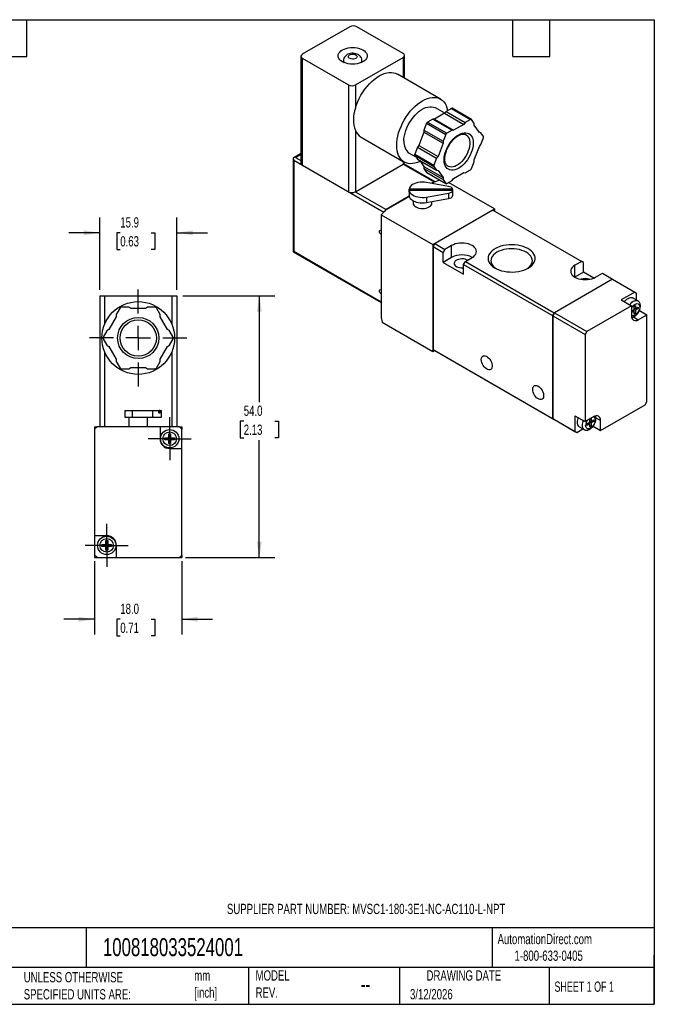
# Model space of a CAD drawing. Header units: millimetres. Extents: x 6 to 273, y 6 to 210.
# Tile 2 of 2: x 142 to 273, y 6 to 210. Entities that reach past the tile are written whole.
import ezdxf

# ---------------------------------------------------------------- set-up
doc = ezdxf.new("R2010")
doc.units = ezdxf.units.MM
doc.linetypes.add('SLD-Center', pattern=[19.05, 15.24, -1.27, 1.27, -1.27])
doc.linetypes.add('SLD-Solid', pattern=[0])
doc.layers.add('CENTER', color=40, linetype='SLD-Center')
doc.layers.add('DIMENSIONS', color=140, linetype='SLD-Solid', lineweight=25)
doc.layers.add('TEXT', color=140, linetype='SLD-Solid', lineweight=25)
doc.styles.add('SLDTEXTSTYLE0', font='TXT', dxfattribs={"width": 0.7})
doc.styles.add('SLDTEXTSTYLE1', font='TXT', dxfattribs={"width": 0.65})
doc.dimstyles.new('SLDDIMSTYLE0', dxfattribs={"dimtxt": 2.158008, "dimasz": 3.302, "dimexe": 0, "dimexo": 0.0625, "dimgap": 0.539502, "dimtad": 0, "dimtih": 1, "dimtoh": 1, "dimdec": 1, "dimrnd": 1e-09, "dimzin": 4, "dimdsep": 46, "dimtxsty": 'SLDTEXTSTYLE0', "dimsah": 1, "dimcen": 0.09, "dimadec": 0, "dimazin": 1, "dimtfac": 1, "dimtdec": 1, "dimtofl": 0, "dimtmove": 0, "dimatfit": 3, "dimfxl": 0, "dimfrac": 2, "dimtolj": 1, "dimtzin": 12, "dimarcsym": 0})
doc.dimstyles.new('SLDDIMSTYLE1', dxfattribs={"dimtxt": 2.158008, "dimasz": 3.302, "dimexe": 0, "dimexo": 0.0625, "dimgap": 0.539502, "dimtad": 0, "dimtih": 1, "dimtoh": 1, "dimdec": 1, "dimrnd": 1e-09, "dimzin": 12, "dimdsep": 46, "dimtxsty": 'SLDTEXTSTYLE0', "dimsah": 1, "dimcen": 0.09, "dimadec": 0, "dimazin": 3, "dimtfac": 1, "dimtdec": 1, "dimtmove": 0, "dimatfit": 0, "dimfxl": 0, "dimfrac": 2, "dimtolj": 1, "dimtzin": 12, "dimarcsym": 0})
doc.dimstyles.new('SLDDIMSTYLE3', dxfattribs={"dimtxt": 2.158008, "dimasz": 3.302, "dimexe": 0, "dimexo": 0.0625, "dimgap": 0.539502, "dimtad": 0, "dimtih": 1, "dimtoh": 1, "dimdec": 1, "dimrnd": 1e-09, "dimzin": 4, "dimdsep": 46, "dimtxsty": 'SLDTEXTSTYLE0', "dimsah": 1, "dimcen": 0.09, "dimadec": 0, "dimazin": 1, "dimtfac": 1, "dimtdec": 1, "dimtmove": 0, "dimatfit": 0, "dimfxl": 0, "dimfrac": 2, "dimtolj": 1, "dimtzin": 12, "dimarcsym": 0})

# ---------------------------------------------------------------- blocks, each defined once
blk = doc.blocks.new('_D_6')
at = {"layer": 'DIMENSIONS'}
for p, q in [((175.72, 152.56), (194.68, 152.56)), ((191.5, 152.56), (191.5, 130.61)), ((188.29, 126.7), (187.57, 126.7)), ((187.57, 126.7), (187.57, 123.27)), ((194.71, 126.7), (195.43, 126.7)), ((195.43, 126.7), (195.43, 123.27)), ((187.57, 123.27), (188.29, 123.27)), ((191.5, 98.56), (191.5, 122.78)), ((195.43, 123.27), (194.71, 123.27)), ((176.27, 98.56), (194.68, 98.56))]:
    blk.add_line(p, q, dxfattribs=at)
for points in [[(191.5, 152.56), (190.99, 149.26), (192.01, 149.26)], [(191.5, 98.56), (192.01, 101.86), (190.99, 101.86)]]:
    blk.add_solid(points, dxfattribs=at)
at = {"layer": 'DIMENSIONS', "char_height": 2.117, "attachment_point": 1, "style": 'SLDTEXTSTYLE0'}
for s, insert in [('54.0', (188.29, 129.91)), ('2.13', (188.29, 125.99))]:
    blk.add_mtext(s, dxfattribs=dict(at, insert=insert))
blk = doc.blocks.new('_D_7')
at = {"layer": 'DIMENSIONS'}
for p, q in [((157.5, 97.79), (157.5, 82.64)), ((175.5, 97.79), (175.5, 82.64)), ((157.5, 85.82), (151.15, 85.82)), ((162.8, 85.82), (162.07, 85.82)), ((162.07, 85.82), (162.07, 82.39)), ((169.21, 85.82), (169.93, 85.82)), ((169.93, 85.82), (169.93, 82.39)), ((175.5, 85.82), (181.85, 85.82)), ((162.07, 82.39), (162.8, 82.39)), ((169.93, 82.39), (169.21, 82.39))]:
    blk.add_line(p, q, dxfattribs=at)
for points in [[(157.5, 85.82), (154.2, 86.32), (154.2, 85.31)], [(175.5, 85.82), (178.8, 85.31), (178.8, 86.32)]]:
    blk.add_solid(points, dxfattribs=at)
at = {"layer": 'DIMENSIONS', "char_height": 2.117, "attachment_point": 1, "style": 'SLDTEXTSTYLE0'}
for s, insert in [('18.0', (162.8, 89.03)), ('0.71', (162.8, 85.11))]:
    blk.add_mtext(s, dxfattribs=dict(at, insert=insert))
blk = doc.blocks.new('_D_8')
at = {"layer": 'DIMENSIONS'}
for p, q in [((158.55, 153.83), (158.55, 168.74)), ((174.45, 153.83), (174.45, 168.74)), ((158.55, 165.57), (152.2, 165.57)), ((162.8, 165.57), (162.07, 165.57)), ((162.07, 165.57), (162.07, 162.14)), ((169.21, 165.57), (169.93, 165.57)), ((169.93, 165.57), (169.93, 162.14)), ((174.45, 165.57), (180.8, 165.57)), ((162.07, 162.14), (162.8, 162.14)), ((169.93, 162.14), (169.21, 162.14))]:
    blk.add_line(p, q, dxfattribs=at)
for points in [[(158.55, 165.57), (155.25, 166.08), (155.25, 165.06)], [(174.45, 165.57), (177.75, 165.06), (177.75, 166.08)]]:
    blk.add_solid(points, dxfattribs=at)
at = {"layer": 'DIMENSIONS', "char_height": 2.117, "attachment_point": 1, "style": 'SLDTEXTSTYLE0'}
for s, insert in [('15.9', (162.8, 168.78)), ('0.63', (162.8, 164.87))]:
    blk.add_mtext(s, dxfattribs=dict(at, insert=insert))
blk = doc.blocks.new('SW_CENTERMARKSYMBOL_4')
at = {"layer": 'CENTER', "color": 0}
for p, q in [((0, 5.08), (0, 10.04)), ((0, 0), (0, 2.54)), ((-5.08, 0), (-10.04, 0)), ((0, 0), (-2.54, 0)), ((0, 0), (0, -2.54)), ((0, 0), (2.54, 0)), ((5.08, 0), (10.04, 0)), ((0, -5.08), (0, -10.04))]:
    blk.add_line(p, q, dxfattribs=at)
blk = doc.blocks.new('SW_CENTERMARKSYMBOL_5')
at = {"layer": 'CENTER', "color": 0}
for p, q in [((0, 2.54), (0, 4.44)), ((0, 0), (0, 2.54)), ((-2.54, 0), (-4.44, 0)), ((0, 0), (-2.54, 0)), ((0, 0), (0, -2.54)), ((0, 0), (2.54, 0)), ((2.54, 0), (4.44, 0)), ((0, -2.54), (0, -4.44))]:
    blk.add_line(p, q, dxfattribs=at)
blk = doc.blocks.new('SW_CENTERMARKSYMBOL_6')
at = {"layer": 'CENTER', "color": 0}
for p, q in [((0, 2.54), (0, 4.44)), ((0, 0), (0, 2.54)), ((-2.54, 0), (-4.44, 0)), ((0, 0), (-2.54, 0)), ((0, 0), (0, -2.54)), ((0, 0), (2.54, 0)), ((2.54, 0), (4.44, 0)), ((0, -2.54), (0, -4.44))]:
    blk.add_line(p, q, dxfattribs=at)

msp = doc.modelspace()

# ---------------------------------------------------------------- linework, layer by layer
for p, q in [((210.21, 208.09), (200.38, 202.42)), ((221.17, 202.58), (211.63, 208.09)), ((200.09, 202.01), (200.09, 179.96)), ((200.38, 201.6), (209.93, 196.09)), ((200.38, 201.6), (200.38, 179.55)), ((211.34, 196.09), (221.17, 201.76)), ((221.17, 201.76), (221.17, 197.64)), ((221.46, 197.48), (221.46, 202.17)), ((208.66, 200.86), (208.88, 200.98)), ((208.88, 201.11), (208.88, 200.75)), ((212.68, 200.75), (212.68, 201.11)), ((212.68, 200.98), (212.9, 200.86)), ((228.92, 193.17), (220.01, 198.32)), ((209.93, 196.09), (209.93, 174.04)), ((211.34, 196.09), (211.34, 191.29)), ((229.78, 190.25), (227.87, 191.35)), ((231.17, 191.25), (230.07, 190.61)), ((231.17, 191.25), (235.13, 188.96)), ((235.28, 188.98), (231.32, 191.26)), ((227.34, 189.03), (226.23, 188.4)), ((227.34, 189.03), (231.3, 186.75)), ((227.64, 189.01), (227.34, 189.03)), ((229.76, 190.23), (227.64, 189.01)), ((227.64, 189.01), (231.6, 186.72)), ((230.07, 190.61), (229.76, 190.23)), ((229.76, 190.23), (233.72, 187.94)), ((230.07, 190.61), (234.03, 188.33)), ((226.05, 188.17), (225.5, 186.75)), ((226.05, 188.17), (230.01, 185.88)), ((226.23, 188.4), (230.19, 186.11)), ((233.72, 187.94), (231.6, 186.72)), ((234.03, 188.33), (233.72, 187.94)), ((235.13, 188.96), (234.03, 188.33)), ((235.87, 188.16), (235.32, 188.95)), ((235.87, 187.75), (235.87, 188.16)), ((236.93, 186.24), (235.87, 187.75)), ((211.34, 186.68), (211.34, 174.04)), ((212.51, 185.33), (221.42, 180.18)), ((225.5, 186.34), (224.44, 183.6)), ((225.5, 186.75), (229.46, 184.46)), ((225.5, 186.75), (225.5, 186.34)), ((225.5, 186.34), (229.46, 184.05)), ((230.01, 185.88), (229.46, 184.46)), ((231.3, 186.75), (230.19, 186.11)), ((231.6, 186.72), (231.3, 186.75)), ((236.75, 186.49), (237.23, 186.22)), ((237.23, 186.22), (236.93, 186.24)), ((237.79, 185.43), (237.23, 186.22)), ((237.23, 183.76), (237.79, 185.19)), ((224.13, 183.22), (223.58, 181.8)), ((224.44, 183.6), (224.13, 183.22)), ((224.13, 183.22), (228.09, 180.94)), ((224.44, 183.6), (228.4, 181.32)), ((229.46, 184.05), (228.4, 181.32)), ((229.46, 184.46), (229.46, 184.05)), ((235.87, 180.65), (236.93, 183.38)), ((236.93, 183.38), (237.23, 183.76)), ((200.09, 181.96), (198.47, 181.03)), ((198.47, 181.03), (198.47, 161.67)), ((198.97, 181.14), (200.09, 181.79)), ((198.97, 181.14), (200.09, 180.5)), ((222.47, 182), (223.81, 181.23)), ((223.58, 181.8), (227.54, 179.52)), ((223.58, 181.56), (227.54, 179.27)), ((223.58, 181.56), (224.13, 180.77)), ((228.09, 180.94), (227.54, 179.52)), ((228.4, 181.32), (228.09, 180.94)), ((198.62, 180.53), (198.62, 161.75)), ((198.62, 180.53), (217.19, 169.81)), ((200.38, 179.55), (209.93, 174.04)), ((211.34, 174.04), (221.17, 179.72)), ((221.17, 180.32), (221.17, 179.72)), ((221.21, 179.74), (227.57, 176.06)), ((227.79, 176.1), (221.33, 179.83)), ((221.46, 180.12), (221.46, 180.16)), ((224.13, 180.77), (228.09, 178.49)), ((224.61, 180.49), (225.5, 179.24)), ((225.5, 179.24), (229.46, 176.95)), ((225.5, 179.24), (225.5, 178.83)), ((225.5, 178.83), (229.46, 176.54)), ((225.5, 178.83), (226.05, 178.04)), ((227.54, 179.27), (228.09, 178.49)), ((235.32, 178.82), (235.87, 180.24)), ((235.87, 180.24), (235.87, 180.65)), ((226.05, 178.04), (230.01, 175.76)), ((226.08, 178.01), (230.04, 175.73)), ((228.09, 178.49), (228.4, 178.46)), ((228.4, 178.46), (229.46, 176.95)), ((229.46, 176.95), (229.46, 176.54)), ((231.6, 176.76), (233.72, 177.98)), ((233.72, 177.98), (234.03, 177.96)), ((234.03, 177.96), (235.13, 178.59)), ((230.58, 175.14), (226.03, 175.96)), ((227.57, 176.06), (227.07, 175.78)), ((227.61, 176.04), (227.13, 175.77)), ((228.8, 176.44), (227.61, 176.04)), ((229.46, 176.54), (230.01, 175.76)), ((230.19, 175.74), (231.3, 176.38)), ((240.05, 170.49), (230.58, 175.96)), ((231.3, 176.38), (231.6, 176.76)), ((211.31, 174.02), (217.67, 170.35)), ((222.47, 173.12), (217.67, 170.35)), ((222.48, 173.08), (217.71, 170.33)), ((222.45, 174.04), (222.45, 173.31)), ((222.46, 174.34), (222.46, 174.57)), ((231.44, 174.57), (222.46, 174.57)), ((222.46, 174.34), (231.44, 174.34)), ((222.46, 173.93), (222.46, 174.34)), ((226.03, 172.94), (230.58, 173.76)), ((226.03, 172.94), (226.03, 171.79)), ((230.58, 173.76), (230.58, 172.62)), ((231.44, 174.34), (231.44, 174.57)), ((231.44, 173.93), (231.44, 174.34)), ((231.45, 173.31), (231.45, 174.04)), ((223.25, 172.19), (223.25, 171.72)), ((226.03, 171.79), (230.58, 172.62)), ((227.15, 171.72), (227.15, 172)), ((217.71, 170.33), (216.67, 169.29)), ((216.67, 169.29), (227.32, 163.14)), ((216.67, 169.29), (216.67, 148.06)), ((227.32, 163.14), (240.05, 170.49)), ((239.73, 170.27), (227.71, 163.33)), ((239.73, 170.27), (258.08, 159.67)), ((240.05, 170.49), (240.05, 170.08)), ((227.32, 163.14), (227.32, 141.1)), ((227.71, 163.33), (227.36, 162.71)), ((227.36, 162.71), (229.45, 161.51)), ((227.36, 162.71), (227.36, 141.48)), ((227.71, 163.33), (229.8, 162.12)), ((231.21, 162.94), (229.8, 162.12)), ((231.21, 160.49), (231.21, 162.94)), ((198.47, 161.67), (216.67, 151.16)), ((198.62, 161.75), (216.67, 151.33)), ((229.8, 162.12), (229.45, 161.51)), ((229.45, 159.47), (229.45, 161.51)), ((231.21, 160.49), (229.45, 159.47)), ((229.45, 159.47), (233.69, 157.02)), ((233.69, 159.06), (234.04, 159.67)), ((233.69, 159.06), (252.04, 148.47)), ((233.69, 157.02), (233.69, 159.06)), ((234.04, 159.67), (235.46, 160.49)), ((234.04, 159.67), (252.39, 149.08)), ((258.08, 159.67), (256.67, 158.86)), ((256.67, 156.41), (256.67, 158.86)), ((258.44, 159.47), (258.08, 159.67)), ((258.44, 157.43), (258.44, 159.47)), ((258.44, 157.43), (256.67, 156.41)), ((260.53, 156.22), (258.44, 157.43)), ((260.91, 156.41), (262.33, 157.22)), ((262.33, 157.22), (264.41, 156.02)), ((264.41, 156.02), (252.39, 149.08)), ((264.45, 156), (252.43, 149.06)), ((264.45, 156), (264.41, 156.02)), ((264.45, 156), (269.04, 153.35)), ((158.55, 152.56), (158.55, 125.56)), ((158.55, 152.56), (159.55, 152.56)), ((159.55, 152.56), (159.55, 146.68)), ((159.55, 152.56), (173.45, 152.56)), ((173.45, 152.56), (173.45, 146.68)), ((173.45, 152.56), (174.45, 152.56)), ((174.45, 152.56), (174.45, 125.56)), ((269.04, 153.35), (266.21, 151.71)), ((269.04, 153.35), (269.4, 153.14)), ((269.4, 151.66), (269.4, 153.14)), ((268.34, 150.49), (259.14, 145.18)), ((266.21, 151.71), (268.34, 150.49)), ((268.34, 150.49), (268.34, 148.45)), ((269.64, 151.52), (268.58, 152.13)), ((268.9, 150.41), (269.18, 150.57)), ((268.9, 149.75), (268.9, 150.41)), ((269.18, 150.57), (269.18, 149.92)), ((162.75, 150.06), (161.97, 148.71)), ((161.97, 148.71), (161.97, 148.21)), ((164.57, 150.21), (163.01, 150.21)), ((165, 149.96), (164.57, 150.21)), ((168, 149.96), (165, 149.96)), ((168.43, 150.21), (168, 149.96)), ((169.99, 150.21), (168.43, 150.21)), ((171.03, 148.71), (170.25, 150.06)), ((171.03, 148.21), (171.03, 148.71)), ((252.39, 149.08), (252.04, 148.47)), ((252.04, 148.47), (252.04, 127.24)), ((252.43, 149.06), (252.07, 148.45)), ((252.07, 148.45), (258.79, 144.57)), ((252.07, 148.45), (252.07, 127.22)), ((252.43, 149.06), (259.14, 145.18)), ((268.34, 149.43), (268.9, 149.75)), ((268.9, 149.43), (268.34, 149.1)), ((268.62, 149.59), (268.9, 149.43)), ((268.9, 150.08), (269.18, 149.92)), ((268.9, 149.75), (269.18, 149.59)), ((268.9, 148.77), (268.9, 149.43)), ((268.9, 149.1), (269.18, 148.94)), ((269.18, 148.94), (268.9, 148.77)), ((269.18, 149.92), (269.75, 150.24)), ((269.75, 149.92), (269.18, 149.59)), ((269.18, 149.59), (269.18, 148.94)), ((269.47, 150.08), (269.75, 149.92)), ((269.75, 150.24), (269.75, 149.92)), ((269.75, 147.63), (271.52, 148.65)), ((269.98, 149.54), (271.52, 148.65)), ((271.52, 130.69), (271.52, 148.65)), ((161.97, 148.21), (160.47, 145.61)), ((172.53, 145.61), (171.03, 148.21)), ((216.67, 148.06), (216.86, 147.14)), ((216.86, 147.14), (227.32, 141.1)), ((268.75, 148.21), (269.75, 147.63)), ((160.03, 145.36), (159.25, 144.01)), ((160.47, 145.61), (160.03, 145.36)), ((172.97, 145.36), (172.53, 145.61)), ((173.75, 144.01), (172.97, 145.36)), ((259.14, 145.18), (258.79, 144.57)), ((258.79, 144.57), (258.79, 126.61)), ((159.25, 143.71), (160.03, 142.36)), ((160.03, 142.36), (160.47, 142.11)), ((172.53, 142.11), (172.97, 142.36)), ((172.97, 142.36), (173.75, 143.71)), ((159.55, 141.04), (159.55, 125.56)), ((160.47, 142.11), (161.97, 139.51)), ((171.03, 139.51), (172.53, 142.11)), ((173.45, 141.04), (173.45, 125.56)), ((227.32, 141.1), (227.68, 141.3)), ((227.36, 141.48), (252.04, 127.24)), ((227.36, 141.48), (227.71, 141.28)), ((227.71, 141.28), (252.39, 127.03)), ((161.97, 139.51), (161.97, 139.01)), ((161.97, 139.01), (162.75, 137.66)), ((170.25, 137.66), (171.03, 139.01)), ((171.03, 139.01), (171.03, 139.51)), ((163.01, 137.51), (164.57, 137.51)), ((164.57, 137.51), (165, 137.76)), ((165, 137.76), (168, 137.76)), ((168, 137.76), (168.43, 137.51)), ((168.43, 137.51), (169.99, 137.51)), ((261.97, 124.77), (271.16, 130.07)), ((271.16, 130.07), (271.52, 130.69)), ((163.75, 128.91), (163.75, 127.51)), ((163.75, 128.91), (165.23, 128.91)), ((165.23, 128.91), (165.23, 127.51)), ((165.23, 128.91), (169.46, 128.91)), ((169.46, 128.91), (169.46, 127.51)), ((169.46, 128.91), (170.77, 128.91)), ((170.77, 128.41), (170.77, 128.91)), ((171.05, 128.91), (170.77, 128.91)), ((170.77, 128.41), (171.05, 128.41)), ((171.05, 128.41), (171.05, 128.91)), ((171.05, 128.91), (171.29, 128.91)), ((171.29, 127.51), (171.29, 128.91)), ((163.75, 127.51), (165.23, 127.51)), ((164.55, 127.51), (164.55, 125.56)), ((165.23, 127.51), (169.46, 127.51)), ((168.45, 125.56), (168.45, 127.51)), ((169.46, 127.51), (171.29, 127.51)), ((252.04, 127.24), (252.07, 127.22)), ((252.07, 127.22), (256.67, 124.56)), ((252.07, 127.22), (252.43, 127.01)), ((252.43, 127.01), (257.02, 124.36)), ((256.67, 127.83), (258.79, 126.61)), ((256.67, 127.83), (256.67, 124.56)), ((260.56, 127.63), (258.79, 126.61)), ((259.14, 126.16), (259.71, 126.48)), ((259.14, 125.83), (259.14, 126.16)), ((259.71, 126.16), (259.14, 125.83)), ((259.43, 126.32), (259.71, 126.16)), ((259.71, 127.14), (259.99, 127.3)), ((259.71, 126.48), (259.71, 127.14)), ((259.71, 126.81), (259.99, 126.65)), ((259.71, 126.48), (259.99, 126.32)), ((259.71, 125.5), (259.71, 126.16)), ((259.99, 127.3), (259.99, 126.65)), ((259.99, 126.65), (260.56, 126.97)), ((260.56, 126.65), (259.99, 126.32)), ((259.99, 126.32), (259.99, 125.67)), ((260.27, 126.81), (260.56, 126.65)), ((260.56, 126.97), (260.56, 126.65)), ((260.97, 127.39), (261.97, 126.81)), ((261.97, 124.77), (261.97, 126.81)), ((158, 125.56), (157.5, 125.06)), ((157.5, 125.56), (158, 125.56)), ((157.5, 125.56), (157.5, 125.06)), ((157.5, 125.06), (157.5, 103.06)), ((171, 125.56), (158, 125.56)), ((171, 125.56), (171, 123.06)), ((175, 125.56), (171, 125.56)), ((172.8, 124.06), (173.2, 124.06)), ((172.8, 123.26), (172.8, 124.06)), ((173.2, 124.06), (173.2, 123.26)), ((175, 125.56), (175.5, 125.06)), ((175, 125.56), (175.5, 125.56)), ((175.5, 125.56), (175.5, 125.06)), ((175.5, 121.06), (175.5, 125.06)), ((257.02, 124.36), (256.67, 124.56)), ((257.02, 124.36), (258.3, 125.1)), ((257.49, 125.57), (258.55, 124.96)), ((259.71, 125.83), (259.99, 125.67)), ((259.99, 125.67), (259.71, 125.5)), ((260.43, 125.66), (261.97, 124.77)), ((172, 123.26), (172.8, 123.26)), ((172, 122.86), (172, 123.26)), ((172.8, 122.86), (172, 122.86)), ((172.8, 122.06), (172.8, 122.86)), ((173.2, 122.06), (172.8, 122.06)), ((173.2, 123.26), (174, 123.26)), ((173.2, 122.86), (173.2, 122.06)), ((174, 122.86), (173.2, 122.86)), ((174, 123.26), (174, 122.86)), ((173, 121.06), (175.5, 121.06)), ((175.5, 99.06), (175.5, 121.06)), ((160, 103.06), (157.5, 103.06)), ((157.5, 103.06), (157.5, 99.06)), ((159.8, 102.06), (160.2, 102.06)), ((159.8, 101.26), (159.8, 102.06)), ((160.2, 102.06), (160.2, 101.26)), ((159, 101.26), (159.8, 101.26)), ((159, 100.86), (159, 101.26)), ((159.8, 100.86), (159, 100.86)), ((159.8, 100.06), (159.8, 100.86)), ((160.2, 100.06), (159.8, 100.06)), ((160.2, 101.26), (161, 101.26)), ((160.2, 100.86), (160.2, 100.06)), ((161, 100.86), (160.2, 100.86)), ((161, 101.26), (161, 100.86)), ((162, 98.56), (162, 101.06)), ((158, 98.56), (157.5, 99.06)), ((157.5, 99.06), (157.5, 98.56)), ((157.5, 98.56), (158, 98.56)), ((158, 98.56), (162, 98.56)), ((162, 98.56), (175, 98.56)), ((175, 98.56), (175.5, 99.06)), ((175, 98.56), (175.5, 98.56)), ((175.5, 99.06), (175.5, 98.56))]:
    msp.add_line(p, q)
at = {"flags": 128}
for points in [[(208.66, 203.31), (209.01, 203.49), (209.42, 203.63), (209.85, 203.74), (210.31, 203.8), (210.78, 203.82), (211.25, 203.8), (211.7, 203.74), (212.14, 203.63), (212.54, 203.49), (212.9, 203.31), (213.2, 203.11), (213.45, 202.88), (213.63, 202.62), (213.74, 202.36), (213.78, 202.09), (213.74, 201.82), (213.63, 201.55), (213.45, 201.3), (213.2, 201.07), (212.9, 200.86), (212.54, 200.69), (212.14, 200.55), (211.7, 200.44), (211.25, 200.38), (210.78, 200.36), (210.31, 200.38), (209.85, 200.44), (209.42, 200.55), (209.01, 200.69), (208.66, 200.86), (208.35, 201.07), (208.1, 201.3), (207.92, 201.55), (207.81, 201.82), (207.78, 202.09), (207.81, 202.36), (207.92, 202.62), (208.1, 202.88), (208.35, 203.11), (208.66, 203.31)], [(210.14, 202.29), (210.35, 202.38), (210.59, 202.43), (210.84, 202.44), (211.09, 202.41), (211.32, 202.34), (211.5, 202.24), (211.62, 202.11), (211.68, 201.96), (211.66, 201.82), (211.57, 201.68), (211.41, 201.56), (211.21, 201.47), (210.97, 201.42), (210.71, 201.41), (210.46, 201.44), (210.24, 201.51), (210.06, 201.61), (209.93, 201.74), (209.88, 201.89), (209.9, 202.04), (209.99, 202.17), (210.14, 202.29)], [(211.34, 191.29), (211.56, 191.96), (211.83, 192.64), (212.14, 193.3), (212.49, 193.96), (212.88, 194.59), (213.3, 195.19), (213.74, 195.76), (214.22, 196.3), (214.71, 196.78), (215.22, 197.23), (215.73, 197.61), (216.26, 197.95), (216.78, 198.22), (217.3, 198.43), (217.81, 198.57), (218.3, 198.65), (218.77, 198.67), (219.22, 198.61), (219.64, 198.49), (220.01, 198.32)], [(219.86, 183.62), (219.89, 184.23), (219.97, 184.87), (220.09, 185.53), (220.27, 186.19), (220.49, 186.87), (220.76, 187.53), (221.07, 188.2), (221.42, 188.84), (221.8, 189.47), (222.22, 190.07), (222.67, 190.64), (223.14, 191.16), (223.63, 191.65), (224.13, 192.09), (224.65, 192.47), (225.17, 192.8), (225.69, 193.07), (226.2, 193.28), (226.71, 193.43), (227.2, 193.51), (227.67, 193.52), (228.11, 193.47), (228.53, 193.35), (228.92, 193.17), (229.27, 192.93), (229.58, 192.63), (229.84, 192.27), (230.07, 191.85), (230.24, 191.39), (230.37, 190.88), (230.38, 190.79)], [(221.35, 184.47), (221.37, 185), (221.45, 185.55), (221.58, 186.11), (221.75, 186.69), (221.98, 187.26), (222.24, 187.82), (222.55, 188.37), (222.89, 188.9), (223.26, 189.39), (223.65, 189.85), (224.07, 190.27), (224.5, 190.64), (224.95, 190.95), (225.39, 191.21), (225.83, 191.4), (226.26, 191.53), (226.68, 191.6), (227.08, 191.6), (227.45, 191.53), (227.79, 191.4), (227.87, 191.35)], [(229.66, 180.62), (229.68, 181.08), (229.76, 181.57), (229.89, 182.08), (230.06, 182.58), (230.28, 183.09), (230.54, 183.58), (230.83, 184.05), (231.16, 184.49), (231.51, 184.89), (231.88, 185.25), (232.27, 185.57), (232.66, 185.82), (233.05, 186.02), (233.44, 186.15), (233.81, 186.22), (234.17, 186.22), (234.49, 186.16), (234.79, 186.03), (235.05, 185.84), (235.27, 185.59), (235.44, 185.28), (235.57, 184.93), (235.64, 184.52), (235.67, 184.09), (235.64, 183.62), (235.57, 183.13), (235.44, 182.63), (235.27, 182.12), (235.05, 181.62), (234.79, 181.12), (234.49, 180.65), (234.17, 180.21), (233.81, 179.81), (233.44, 179.45), (233.05, 179.14), (232.66, 178.88), (232.27, 178.68), (231.88, 178.55), (231.51, 178.48), (231.16, 178.48), (230.83, 178.54), (230.54, 178.67), (230.28, 178.86), (230.06, 179.11), (229.89, 179.42), (229.76, 179.78), (229.68, 180.18), (229.66, 180.62)], [(234.2, 185.79), (234.22, 185.78), (234.45, 185.59), (234.65, 185.34), (234.8, 185.04), (234.9, 184.69), (234.95, 184.3), (234.95, 183.87), (234.9, 183.42), (234.8, 182.95), (234.65, 182.47), (234.45, 181.99), (234.22, 181.53), (233.94, 181.08), (233.63, 180.67), (233.3, 180.29), (232.95, 179.95), (232.59, 179.67), (232.22, 179.44), (231.85, 179.27), (231.49, 179.17), (231.15, 179.13), (230.83, 179.16), (230.53, 179.26), (230.43, 179.31)], [(224.73, 180.32), (224.65, 180.28), (224.13, 180.07), (223.63, 179.93), (223.14, 179.85), (222.67, 179.83), (222.22, 179.89), (221.8, 180), (221.42, 180.18), (221.07, 180.43), (220.76, 180.73), (220.49, 181.09), (220.27, 181.51), (220.09, 181.97), (219.97, 182.48), (219.89, 183.03), (219.86, 183.62)], [(226.05, 178.04), (226.06, 178.02), (226.08, 178.01), (226.08, 178.01)], [(226.03, 175.96), (225.59, 176.02), (225.14, 176.04), (224.69, 176.01), (224.26, 175.94), (223.85, 175.83), (223.48, 175.69), (223.15, 175.51), (222.88, 175.3), (222.67, 175.07), (222.53, 174.82), (222.46, 174.57)], [(222.45, 173.31), (222.46, 173.18), (222.53, 172.92), (222.68, 172.68), (222.89, 172.45), (223.16, 172.24), (223.49, 172.07), (223.86, 171.92), (224.27, 171.81), (224.7, 171.75), (225.14, 171.72), (225.59, 171.74), (226.03, 171.79)], [(222.46, 174.34), (222.53, 174.08), (222.67, 173.83), (222.88, 173.6), (223.15, 173.39), (223.48, 173.21), (223.85, 173.07), (224.26, 172.96), (224.69, 172.89), (225.14, 172.86), (225.59, 172.88), (226.03, 172.94)], [(230.58, 172.62), (230.86, 172.7), (231.11, 172.81), (231.3, 172.96), (231.41, 173.13), (231.45, 173.31)], [(223.25, 171.72), (223.29, 171.5), (223.4, 171.28), (223.58, 171.09), (223.82, 170.92), (224.12, 170.78), (224.46, 170.68), (224.82, 170.61), (225.2, 170.59), (225.58, 170.61), (225.95, 170.68), (226.29, 170.78), (226.58, 170.92), (226.82, 171.09), (227, 171.28), (227.12, 171.5), (227.15, 171.72)], [(216.67, 165.21), (216.65, 165.22), (216.51, 165.33), (216.4, 165.49), (216.32, 165.66), (216.29, 165.84), (216.32, 165.98), (216.4, 166.07), (216.51, 166.09), (216.65, 166.04), (216.67, 166.02)], [(235.46, 160.49), (235.76, 160.7), (236.01, 160.93), (236.19, 161.18), (236.3, 161.44), (236.33, 161.71), (236.3, 161.99), (236.19, 162.25), (236.01, 162.5), (235.76, 162.73), (235.46, 162.94), (235.1, 163.12), (234.7, 163.26), (234.26, 163.36), (233.8, 163.42), (233.33, 163.45), (232.86, 163.42), (232.41, 163.36), (231.97, 163.26), (231.57, 163.12), (231.21, 162.94)], [(247.03, 158.3), (247.42, 158.56), (247.76, 158.84), (248.04, 159.15), (248.24, 159.48), (248.38, 159.81), (248.45, 160.16), (248.44, 160.5), (248.35, 160.84), (248.2, 161.18), (247.97, 161.5), (247.68, 161.8), (247.33, 162.08), (246.92, 162.33), (246.46, 162.55), (245.95, 162.74), (245.41, 162.89), (244.85, 163), (244.26, 163.07), (243.66, 163.09), (243.06, 163.08), (242.47, 163.02), (241.9, 162.92), (241.35, 162.78), (240.84, 162.6), (240.37, 162.39), (239.94, 162.14), (239.57, 161.87), (239.27, 161.58), (239.03, 161.26), (238.85, 160.93), (238.75, 160.59), (238.72, 160.24), (238.77, 159.9), (238.89, 159.56), (239.08, 159.23), (239.34, 158.92), (239.66, 158.63), (240.04, 158.36), (240.48, 158.13), (240.96, 157.92), (241.49, 157.75), (242.04, 157.62), (242.62, 157.53), (243.21, 157.49), (243.81, 157.48), (244.41, 157.52), (244.99, 157.6), (245.55, 157.72), (246.08, 157.88), (246.58, 158.07), (247.03, 158.3)], [(246.81, 158.18), (246.99, 158.31), (247.3, 158.57), (247.54, 158.86), (247.72, 159.17), (247.83, 159.49), (247.87, 159.81), (247.83, 160.13), (247.72, 160.45), (247.54, 160.76), (247.3, 161.05), (246.99, 161.32), (246.62, 161.56), (246.19, 161.77), (245.73, 161.95), (245.23, 162.1), (244.7, 162.2), (244.15, 162.26), (243.59, 162.28), (243.03, 162.26), (242.48, 162.2), (241.95, 162.1), (241.45, 161.95), (240.98, 161.77), (240.56, 161.56), (240.19, 161.32), (239.88, 161.05), (239.63, 160.76), (239.45, 160.45), (239.34, 160.13), (239.3, 159.81), (239.34, 159.49), (239.45, 159.17), (239.63, 158.86), (239.88, 158.57), (240.19, 158.31), (240.37, 158.18)], [(234.47, 159.92), (234.27, 160.01), (233.97, 160.11), (233.64, 160.17), (233.29, 160.19), (232.95, 160.16), (232.62, 160.09), (232.33, 159.98), (232.09, 159.84), (231.9, 159.67), (231.78, 159.49), (231.73, 159.29), (231.76, 159.09), (231.86, 158.9), (232.03, 158.73), (232.27, 158.58), (232.55, 158.46), (232.86, 158.38), (233.2, 158.34), (233.55, 158.35), (233.69, 158.36)], [(256.67, 158.86), (256.36, 158.65), (256.12, 158.42), (255.94, 158.17), (255.83, 157.9), (255.79, 157.63), (255.83, 157.36), (255.94, 157.1), (256.12, 156.85), (256.36, 156.61), (256.67, 156.41), (257.03, 156.23), (257.43, 156.09), (257.86, 155.98), (258.32, 155.92), (258.79, 155.9), (259.26, 155.92), (259.72, 155.98), (260.15, 156.09), (260.55, 156.23), (260.91, 156.41)], [(216.67, 152.96), (216.65, 152.98), (216.51, 153.08), (216.4, 153.24), (216.32, 153.42), (216.29, 153.59), (216.32, 153.73), (216.4, 153.82), (216.51, 153.84), (216.65, 153.79), (216.67, 153.78)], [(266.87, 151.33), (266.88, 151.35), (267.11, 151.62), (267.37, 151.86), (267.63, 152.04), (267.89, 152.16), (268.14, 152.22), (268.38, 152.21), (268.58, 152.13)], [(267.93, 150.72), (267.94, 150.73), (268.18, 151.01), (268.43, 151.25), (268.69, 151.43), (268.95, 151.55), (269.2, 151.61), (269.44, 151.6), (269.64, 151.52)], [(268.34, 150.06), (268.45, 150.25), (268.65, 150.5), (268.87, 150.7), (269.1, 150.85), (269.33, 150.93), (269.54, 150.95), (269.72, 150.9), (269.87, 150.78), (269.97, 150.6), (270.03, 150.37), (270.03, 150.11), (269.97, 149.82), (269.87, 149.52), (269.72, 149.23), (269.54, 148.97), (269.33, 148.74), (269.1, 148.56), (268.87, 148.45), (268.65, 148.4), (268.45, 148.41), (268.34, 148.46)], [(237.33, 139.4), (237.36, 139.67), (237.43, 139.89), (237.56, 140.06), (237.73, 140.17), (237.93, 140.21), (238.16, 140.18), (238.4, 140.09), (238.64, 139.93), (238.88, 139.72), (239.1, 139.46), (239.28, 139.17), (239.43, 138.86), (239.53, 138.55), (239.59, 138.24), (239.59, 137.96), (239.53, 137.71), (239.43, 137.52), (239.28, 137.38), (239.1, 137.3), (238.88, 137.29), (238.64, 137.35), (238.4, 137.48), (238.16, 137.67), (237.93, 137.9), (237.73, 138.18), (237.56, 138.48), (237.43, 138.79), (237.36, 139.11), (237.33, 139.4)], [(247.94, 133.28), (247.96, 133.55), (248.04, 133.77), (248.17, 133.94), (248.33, 134.05), (248.54, 134.09), (248.76, 134.06), (249.01, 133.97), (249.25, 133.81), (249.49, 133.6), (249.7, 133.34), (249.89, 133.05), (250.04, 132.74), (250.14, 132.42), (250.19, 132.12), (250.19, 131.84), (250.14, 131.59), (250.04, 131.39), (249.89, 131.25), (249.7, 131.18), (249.49, 131.17), (249.25, 131.23), (249.01, 131.36), (248.76, 131.54), (248.54, 131.78), (248.33, 132.05), (248.17, 132.36), (248.04, 132.67), (247.96, 132.98), (247.94, 133.28)], [(260.54, 127.62), (260.68, 127.51), (260.78, 127.33), (260.83, 127.1), (260.83, 126.84), (260.78, 126.55), (260.68, 126.25), (260.53, 125.96), (260.35, 125.7), (260.13, 125.47), (259.91, 125.29), (259.68, 125.18), (259.46, 125.13), (259.26, 125.14), (259.09, 125.23), (258.97, 125.38), (258.89, 125.58), (258.86, 125.83), (258.86, 125.83)]]:
    msp.add_lwpolyline(points, dxfattribs=at)
for centre, radius in [((166.5, 143.86), 7.5), ((166.5, 143.86), 4.25), ((166.5, 143.86), 3.75), ((173, 123.06), 1.9), ((173, 123.06), 1.4), ((160, 101.06), 1.9), ((160, 101.06), 1.4)]:
    msp.add_circle(centre, radius)
for centre, radius, start, end in [((210.92, 206.72), 1.54, 62.6097, 117.3903), ((200.54, 202.01), 0.437, 110.7834, 249.2166), ((221.02, 202.17), 0.437, 290.7834, 69.2166), ((209.6, 201.12), 0.726, 180.9319, 217.4702), ((211.95, 201.12), 0.725, 322.5264, 359.2194), ((210.64, 197.45), 1.54, 242.6097, 297.3903), ((217.9, 188.98), 6.95, 160.6454, 199.3546), ((231.26, 191.12), 0.152, 65.8432, 125.4672), ((235.22, 188.86), 0.132, 40.5328, 129.2482), ((226.48, 188.01), 0.46, 122.638, 159.7729), ((213.96, 187.76), 2.83, 202.2526, 239.0501), ((230.44, 185.72), 0.46, 122.638, 159.7729), ((237.54, 185.31), 0.274, 333.4364, 26.5636), ((224.12, 184.24), 2.78, 175.1085, 233.5793), ((223.82, 181.68), 0.274, 153.4364, 206.5636), ((200.58, 180.01), 0.495, 185.1953, 246.1249), ((220.72, 180.5), 0.908, 299.9812, 302.5269), ((220.99, 180.16), 0.481, 297.3326, 355.2395), ((227.78, 179.39), 0.274, 153.4364, 206.5636), ((234.88, 178.98), 0.46, 302.638, 339.7729), ((227.72, 175.84), 0.267, 76.2182, 124.6427), ((230.11, 175.84), 0.132, 220.5328, 309.2482), ((230.51, 174.11), 1.03, 26.096, 86.4946), ((210.64, 175.42), 1.55, 242.7333, 295.6119), ((210.85, 174.89), 0.978, 297.5609, 299.9824), ((223.37, 174.04), 0.919, 172.785, 187.215), ((230.51, 174.79), 1.03, 273.5054, 333.904), ((231.03, 174.04), 0.423, 344.1527, 15.8473), ((218.07, 169.71), 0.751, 122.318, 157.6134), ((233.33, 156.43), 4.58, 62.3968, 117.6086), ((258.79, 153.53), 2.58, 71.0429, 108.9571), ((163.01, 149.91), 0.3, 90, 150), ((169.99, 149.91), 0.3, 30, 90), ((269.2, 148.31), 0.873, 170.786, 309.2033), ((159.51, 143.86), 0.3, 150, 210), ((173.49, 143.86), 0.3, 330, 30), ((163.01, 137.81), 0.3, 210, 270), ((169.99, 137.81), 0.3, 270, 330), ((259.72, 126.37), 2.63, 155.6131, 178.3301), ((258.02, 126.34), 0.937, 173.7012, 234.9867), ((260.78, 125.75), 2.63, 155.6131, 178.3301), ((260.92, 125.75), 2.06, 148.7336, 177.7865), ((261.11, 126.95), 0.873, 350.786, 129.2033), ((259.08, 125.73), 0.933, 173.632, 235.7463), ((173, 123.06), 2, 180, 270), ((160, 101.06), 2, 0, 90)]:
    msp.add_arc(centre, radius, start, end)
for centre, major_axis, ratio, start_param, end_param in [((198.97, 180.74), (0.707, 0), 0.577382, 1.570796, 2.356194), ((198.97, 180.74), (-0.354, 0.612), 0.577335, 0.785358, 1.570756), ((198.97, 161.96), (0.5, 0.289), 0.00007, 2.356154, 3.141552)]:
    msp.add_ellipse(centre, major_axis=major_axis, ratio=ratio, start_param=start_param, end_param=end_param)
for points, knots in [([(212.68, 201.11), (212.66, 201.29), (212.62, 201.62), (212.32, 202.05), (211.93, 202.36), (211.44, 202.56), (210.9, 202.65), (210.32, 202.61), (209.84, 202.46), (209.47, 202.24), (209.18, 201.97), (208.93, 201.59), (208.9, 201.28), (208.88, 201.11)], [0, 0, 0, 0, 0.104767, 0.186335, 0.288108, 0.378353, 0.478692, 0.579341, 0.682634, 0.743928, 0.816828, 0.902304, 1, 1, 1, 1]), ([(229.8, 180.82), (229.8, 180.89), (229.81, 181.08), (229.84, 181.42), (229.93, 181.85), (230.05, 182.29), (230.22, 182.74), (230.42, 183.18), (230.66, 183.61), (230.92, 184.02), (231.21, 184.41), (231.52, 184.77), (231.85, 185.08), (232.18, 185.35), (232.51, 185.57), (232.83, 185.74), (233.14, 185.86), (233.43, 185.93), (233.69, 185.94), (233.92, 185.91), (234.09, 185.86), (234.17, 185.81), (234.19, 185.79)], [0, 0, 0, 0, 0.027276, 0.079653, 0.132232, 0.185018, 0.237988, 0.291096, 0.344288, 0.397502, 0.450664, 0.503706, 0.556569, 0.609196, 0.661549, 0.713625, 0.765506, 0.817377, 0.869619, 0.923066, 0.979135, 1, 1, 1, 1]), ([(230.43, 179.31), (230.38, 179.35), (230.26, 179.42), (230.12, 179.59), (229.99, 179.81), (229.89, 180.08), (229.83, 180.39), (229.81, 180.65), (229.8, 180.79), (229.8, 180.82)], [0, 0, 0, 0, 0.160257, 0.326341, 0.483844, 0.651365, 0.813983, 0.965294, 1, 1, 1, 1]), ([(268.4, 148.11), (268.48, 148.12), (268.66, 148.16), (268.92, 148.28), (269.17, 148.45), (269.42, 148.67), (269.64, 148.93), (269.83, 149.23), (269.99, 149.54), (270.1, 149.87), (270.17, 150.2), (270.19, 150.51), (270.15, 150.8), (270.07, 151.06), (269.94, 151.27), (269.79, 151.43), (269.68, 151.49), (269.63, 151.52)], [0, 0, 0, 0, 0.063307, 0.13067, 0.201274, 0.273378, 0.345376, 0.417122, 0.48892, 0.561152, 0.634271, 0.708752, 0.776879, 0.841733, 0.903246, 0.962665, 1, 1, 1, 1]), ([(258.56, 124.96), (258.61, 124.93), (258.74, 124.86), (258.96, 124.82), (259.21, 124.83), (259.46, 124.89), (259.72, 125.01), (259.98, 125.18), (260.23, 125.4), (260.45, 125.66), (260.64, 125.96), (260.8, 126.27), (260.91, 126.6), (260.98, 126.93), (260.99, 127.24), (260.96, 127.52), (260.9, 127.67), (260.88, 127.74)], [0, 0, 0, 0, 0.042831, 0.104217, 0.165819, 0.229835, 0.297502, 0.368426, 0.440857, 0.513182, 0.585252, 0.657375, 0.729935, 0.803385, 0.878203, 0.946639, 1, 1, 1, 1])]:
    msp.add_open_spline(points, degree=3, knots=knots)
at = {"layer": 'TEXT'}
for p, q in [((6.35, 209.55), (273.05, 209.55)), ((143.51, 201.93), (143.51, 209.55)), ((243.84, 201.93), (243.84, 209.55)), ((251.46, 201.93), (251.46, 209.55)), ((273.05, 209.55), (273.05, 6.35)), ((135.89, 201.93), (143.51, 201.93)), ((243.84, 201.93), (251.46, 201.93)), ((273.05, 22.13), (6.35, 22.13)), ((155.76, 22.13), (155.76, 13.97)), ((239.58, 22.13), (239.58, 13.97)), ((273.05, 6.35), (273.05, 16.51)), ((273.05, 13.97), (6.35, 13.97)), ((189.3, 13.97), (189.3, 6.35)), ((220.47, 13.97), (220.47, 6.35)), ((251.35, 13.97), (251.35, 6.35)), ((6.35, 6.35), (273.05, 6.35))]:
    msp.add_line(p, q, dxfattribs=at)

# ---------------------------------------------------------------- block references
at = {"layer": 'CENTER'}
for name, p in [('SW_CENTERMARKSYMBOL_4', (166.5, 143.86)), ('SW_CENTERMARKSYMBOL_6', (173, 123.06)), ('SW_CENTERMARKSYMBOL_5', (160, 101.06))]:
    msp.add_blockref(name, p, dxfattribs=at)

# ---------------------------------------------------------------- texts
at = {"layer": 'TEXT'}
for s, insert, char_height, attachment_point, style in [('SUPPLIER PART NUMBER: MVSC1-180-3E1-NC-AC110-L-NPT', (184.82, 27.09), 2.1167, 1, 'SLDTEXTSTYLE0'), ('AutomationDirect.com', (240.69, 20.88), 2.1167, 1, 'SLDTEXTSTYLE0'), ('100818033524001', (159.21, 20), 3.7042, 1, 'SLDTEXTSTYLE0'), ('1-800-633-0405', (244.19, 17.44), 2.1167, 1, 'SLDTEXTSTYLE0'), ('UNLESS OTHERWISE ^JSPECIFIED UNITS ARE:', (142.87, 13), 2.1167, 1, 'SLDTEXTSTYLE0'), ('mm^J[inch]', (178.06, 13.36), 2.117, 1, 'SLDTEXTSTYLE0'), ('MODEL ^JREV.', (190.73, 13.36), 2.1167, 1, 'SLDTEXTSTYLE0'), ('DRAWING DATE', (233.73, 13.36), 2.1167, 2, 'SLDTEXTSTYLE0'), ('--', (212.43, 12.08), 3.175, 1, 'SLDTEXTSTYLE0'), ('SHEET 1 OF 1', (252.44, 11.05), 2.1167, 1, 'SLDTEXTSTYLE1'), ('3/12/2026', (222.61, 9.49), 2.117, 1, 'SLDTEXTSTYLE0')]:
    msp.add_mtext(s, dxfattribs=dict(at, insert=insert, char_height=char_height, attachment_point=attachment_point, style=style))

# ---------------------------------------------------------------- dimensions: what is measured, and where the dimension line sits
at = {"layer": 'DIMENSIONS'}
for base, p1, p2, dimstyle, picture, middle in [((158.55, 165.57), (174.45, 152.56), (158.55, 152.56), 'SLDDIMSTYLE1', '_D_8', (166, 165.57)), ((157.5, 85.82), (175.5, 99.06), (157.5, 99.06), 'SLDDIMSTYLE3', '_D_7', (166, 85.82))]:
    dim = msp.add_linear_dim(base=base, p1=p1, p2=p2, dimstyle=dimstyle, dxfattribs=at)
    dim.commit()
    dim.dimension.update_dxf_attribs({"geometry": picture, "text_midpoint": middle, "dimtype": 160})
dim = msp.add_linear_dim(base=(191.5, 98.56), p1=(174.45, 152.56), p2=(175, 98.56), angle=90, dimstyle='SLDDIMSTYLE0', dxfattribs=at)
dim.commit()
dim.dimension.update_dxf_attribs({"geometry": '_D_6', "text_midpoint": (191.5, 126.7), "dimtype": 160})

doc.saveas('drawing.dxf')
